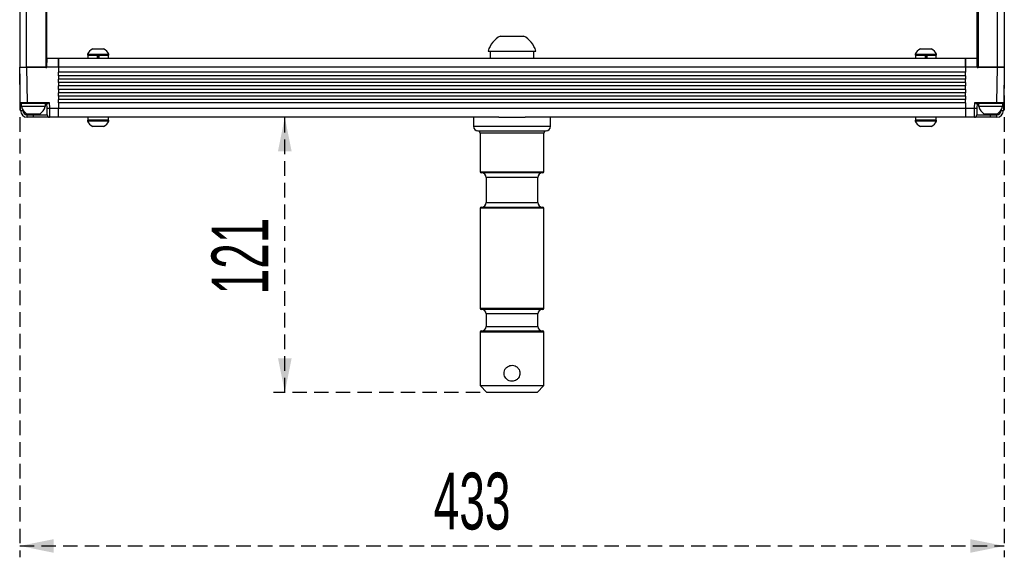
# Model space of a CAD drawing. Header units: millimetres. Extents: x 9 to 583, y 10 to 410.
# Tile 52 of 107: x 115 to 202, y 197 to 245. Entities that reach past the tile are written whole.
import ezdxf

# ---------------------------------------------------------------- set-up
doc = ezdxf.new("R2010")
doc.units = ezdxf.units.MM
doc.linetypes.add('HIDDEN', pattern=[1.905, 1.27, -0.635])
doc.layers.add('DEFAULT_2', color=5, linetype='HIDDEN')
doc.styles.add('SLDTEXTSTYLE0', font='TXT', dxfattribs={"width": 0.605})
doc.dimstyles.new('SLDDIMSTYLE0', dxfattribs={"dimtxt": 5, "dimasz": 3, "dimexe": 0, "dimexo": 0.0625, "dimgap": 1.25, "dimtad": 1, "dimlfac": 5, "dimrnd": 1e-09, "dimzin": 12, "dimdsep": 46, "dimtxsty": 'SLDTEXTSTYLE0', "dimsah": 1, "dimcen": 0.09, "dimadec": 0, "dimazin": 3, "dimtfac": 1, "dimtofl": 0, "dimtmove": 0, "dimatfit": 3, "dimfxl": 0, "dimfrac": 2, "dimtolj": 1, "dimtzin": 12, "dimarcsym": 0})

# ---------------------------------------------------------------- blocks, each defined once
blk = doc.blocks.new('_D_12')
at = {"layer": 'DEFAULT_2'}
for p, q in [((138.764, 211.912), (138.764, 236.112)), ((155.945, 211.912), (137.764, 211.912))]:
    blk.add_line(p, q, dxfattribs=at)
for points in [[(138.764, 236.112), (138.164, 233.112), (139.364, 233.112)], [(138.764, 211.912), (139.364, 214.912), (138.164, 214.912)]]:
    blk.add_solid(points, dxfattribs=at)
at = {"layer": 'DEFAULT_2', "insert": (132.319, 220.531), "char_height": 5, "attachment_point": 1, "rotation": 90, "style": 'SLDTEXTSTYLE0'}
blk.add_mtext('121', dxfattribs=at)
blk = doc.blocks.new('_D_13')
at = {"layer": 'DEFAULT_2'}
for p, q in [((115.445, 239.912), (115.445, 197.407)), ((202.045, 239.912), (202.045, 197.407)), ((115.445, 198.407), (202.045, 198.407))]:
    blk.add_line(p, q, dxfattribs=at)
for points in [[(115.445, 198.407), (118.445, 197.807), (118.445, 199.007)], [(202.045, 198.407), (199.045, 199.007), (199.045, 197.807)]]:
    blk.add_solid(points, dxfattribs=at)
at = {"layer": 'DEFAULT_2', "insert": (151.864, 204.853), "char_height": 5, "attachment_point": 1, "style": 'SLDTEXTSTYLE0'}
blk.add_mtext('433', dxfattribs=at)

msp = doc.modelspace()

# ---------------------------------------------------------------- linework, layer by layer
at = {"color": 7, "linetype": 'Continuous', "lineweight": 25}
for p, q in [((115.4447, 249.243), (115.4447, 240.5119)), ((116.0447, 240.5119), (116.0447, 249.243)), ((117.7447, 249.243), (117.7447, 240.5119)), ((117.8447, 240.5119), (117.8447, 249.243)), ((199.6447, 240.5119), (199.6447, 249.243)), ((199.7447, 249.243), (199.7447, 240.5119)), ((201.4447, 240.5119), (201.4447, 249.243)), ((202.0447, 249.243), (202.0447, 240.5119)), ((157.7297, 243.2519), (158.7447, 243.2519)), ((158.7447, 243.2519), (159.7597, 243.2519)), ((121.3947, 241.6479), (121.3947, 241.5719)), ((121.3947, 241.6479), (122.3447, 241.6479)), ((121.8697, 242.1219), (122.3447, 242.1219)), ((122.3447, 242.1219), (122.8197, 242.1219)), ((122.3447, 241.6479), (123.2947, 241.6479)), ((123.2947, 241.5719), (123.2947, 241.6479)), ((156.6447, 241.9319), (158.7447, 241.9319)), ((156.8347, 241.9319), (156.8347, 241.3119)), ((158.7447, 241.9319), (160.8447, 241.9319)), ((160.6547, 241.3119), (160.6547, 241.9319)), ((194.1947, 241.6479), (194.1947, 241.5719)), ((194.1947, 241.6479), (195.1447, 241.6479)), ((194.6697, 242.1219), (195.1447, 242.1219)), ((195.1447, 242.1219), (195.6197, 242.1219)), ((195.1447, 241.6479), (196.0947, 241.6479)), ((196.0947, 241.5719), (196.0947, 241.6479)), ((117.8447, 240.5112), (117.8587, 241.3119)), ((117.8587, 241.3119), (118.8447, 241.3119)), ((118.8447, 241.3119), (118.8447, 240.498)), ((118.8447, 241.3119), (198.6447, 241.3119)), ((118.8447, 240.5119), (118.8447, 241.3119)), ((121.3947, 241.5719), (122.3447, 241.5719)), ((121.4247, 241.5719), (121.4247, 241.3119)), ((122.2725, 241.5719), (122.2725, 241.3119)), ((122.3047, 241.3119), (122.3047, 241.5584)), ((122.3447, 241.5719), (123.2947, 241.5719)), ((122.3847, 241.3119), (122.3847, 241.5584)), ((122.4169, 241.5719), (122.4169, 241.3119)), ((123.2647, 241.3119), (123.2647, 241.5719)), ((194.1947, 241.5719), (195.1447, 241.5719)), ((194.2247, 241.5719), (194.2247, 241.3119)), ((195.0725, 241.5719), (195.0725, 241.3119)), ((195.1047, 241.3119), (195.1047, 241.5584)), ((195.1447, 241.5719), (196.0947, 241.5719)), ((195.1847, 241.3119), (195.1847, 241.5584)), ((195.2169, 241.5719), (195.2169, 241.3119)), ((196.0647, 241.3119), (196.0647, 241.5719)), ((198.6447, 241.3119), (199.6307, 241.3119)), ((198.6447, 240.498), (198.6447, 241.3119)), ((198.6447, 241.3119), (198.6447, 240.5119)), ((199.6307, 241.3119), (199.6447, 240.5112)), ((115.4447, 240.5119), (116.0447, 240.5119)), ((115.4447, 240.5119), (116.0446, 240.5119)), ((115.4989, 237.4102), (115.4447, 240.5119)), ((116.0446, 240.5119), (116.0988, 237.4102)), ((117.7154, 240.5119), (116.0446, 240.5119)), ((116.0447, 240.5119), (117.7447, 240.5119)), ((117.7447, 240.5119), (117.8447, 240.5119)), ((117.7447, 240.5119), (117.7447, 240.511)), ((117.7847, 240.4719), (117.8047, 240.4719)), ((117.8447, 240.5112), (117.8422, 240.498)), ((118.8447, 240.498), (117.8422, 240.498)), ((198.6447, 240.5119), (118.8447, 240.5119)), ((118.8447, 240.5119), (118.8447, 240.0619)), ((118.8447, 239.7619), (118.8447, 240.0619)), ((198.6447, 240.0619), (118.8447, 240.0619)), ((198.6447, 240.5119), (198.6447, 240.0619)), ((199.6472, 240.498), (198.6447, 240.498)), ((198.6447, 239.7619), (198.6447, 240.0619)), ((199.7447, 240.5119), (199.6447, 240.5119)), ((199.6472, 240.498), (199.6447, 240.5112)), ((199.6847, 240.4719), (199.7047, 240.4719)), ((201.4447, 240.5119), (199.7447, 240.5119)), ((199.7447, 240.511), (199.7447, 240.5119)), ((199.774, 240.5119), (201.4448, 240.5119)), ((201.3907, 237.4102), (201.4448, 240.5119)), ((202.0447, 240.5119), (201.4447, 240.5119)), ((201.4448, 240.5119), (202.0447, 240.5119)), ((202.0447, 240.5119), (201.9906, 237.4102)), ((198.6447, 239.7619), (118.8447, 239.7619)), ((118.8447, 239.7619), (118.8447, 239.4619)), ((118.8447, 239.1619), (118.8447, 239.4619)), ((198.6447, 239.4619), (118.8447, 239.4619)), ((198.6447, 239.1619), (118.8447, 239.1619)), ((118.8447, 239.1619), (118.8447, 238.8619)), ((198.6447, 239.7619), (198.6447, 239.4619)), ((198.6447, 239.1619), (198.6447, 239.4619)), ((198.6447, 239.1619), (198.6447, 238.8619)), ((118.8447, 238.5619), (118.8447, 238.8619)), ((198.6447, 238.8619), (118.8447, 238.8619)), ((198.6447, 238.5619), (118.8447, 238.5619)), ((118.8447, 238.5619), (118.8447, 238.2619)), ((118.8447, 237.9619), (118.8447, 238.2619)), ((198.6447, 238.2619), (118.8447, 238.2619)), ((198.6447, 238.5619), (198.6447, 238.8619)), ((198.6447, 238.5619), (198.6447, 238.2619)), ((198.6447, 237.9619), (198.6447, 238.2619)), ((115.5112, 236.7014), (115.4989, 237.4102)), ((115.5767, 237.3119), (115.5767, 237.0519)), ((115.5988, 237.3119), (115.5767, 237.3119)), ((116.0988, 237.3119), (115.5988, 237.3119)), ((116.0988, 237.4102), (118.043, 237.4102)), ((116.0988, 237.3119), (116.0988, 237.4102)), ((116.4284, 237.3119), (116.0988, 237.3119)), ((116.861, 237.3119), (116.4284, 237.3119)), ((117.8725, 237.3119), (116.861, 237.3119)), ((117.8519, 236.898), (117.8447, 237.3119)), ((118.043, 237.4102), (118.0519, 236.898)), ((198.6447, 237.9619), (118.8447, 237.9619)), ((118.8447, 237.9619), (118.8447, 237.6619)), ((118.8447, 237.3619), (118.8447, 237.6619)), ((198.6447, 237.6619), (118.8447, 237.6619)), ((198.6447, 237.3619), (118.8447, 237.3619)), ((118.8447, 237.3619), (118.8447, 236.9119)), ((198.6447, 237.9619), (198.6447, 237.6619)), ((198.6447, 237.3619), (198.6447, 237.6619)), ((198.6447, 237.3619), (198.6447, 236.9119)), ((199.4375, 236.898), (199.4465, 237.4102)), ((199.4465, 237.4102), (201.3907, 237.4102)), ((200.6284, 237.3119), (199.6169, 237.3119)), ((199.6447, 237.3119), (199.6375, 236.898)), ((199.7767, 237.3119), (199.7767, 237.0519)), ((201.061, 237.3119), (200.6284, 237.3119)), ((201.3907, 237.3119), (201.061, 237.3119)), ((201.3907, 237.3119), (201.3907, 237.4102)), ((201.8906, 237.3119), (201.3907, 237.3119)), ((201.9021, 237.3119), (201.8906, 237.3119)), ((201.9127, 237.3119), (201.9021, 237.3119)), ((201.9906, 237.4102), (201.9782, 236.7014)), ((117.7127, 237.0519), (115.5767, 237.0519)), ((117.8622, 236.3084), (117.8519, 236.898)), ((118.0519, 236.898), (118.8447, 236.898)), ((118.0519, 236.898), (118.0622, 236.1119)), ((118.8447, 236.9119), (198.6447, 236.9119)), ((118.8447, 236.1119), (118.8447, 236.9119)), ((198.6447, 236.9119), (198.6447, 236.1119)), ((198.6447, 236.898), (199.4375, 236.898)), ((199.4272, 236.1119), (199.4375, 236.898)), ((199.6375, 236.898), (199.6272, 236.3084)), ((201.9127, 237.0519), (199.7767, 237.0519)), ((117.2027, 236.3919), (116.0867, 236.3919)), ((116.1111, 236.3084), (116.6447, 236.3084)), ((116.1111, 236.1119), (116.1111, 236.3084)), ((116.6447, 236.1119), (116.1111, 236.1119)), ((116.6447, 236.1119), (116.6447, 236.3084)), ((116.6447, 236.3084), (117.8622, 236.3084)), ((118.0622, 236.1119), (116.6447, 236.1119)), ((118.8447, 236.1119), (118.0622, 236.1119)), ((157.5958, 236.1119), (118.8447, 236.1119)), ((121.3947, 235.8519), (121.3947, 235.7759)), ((123.2947, 235.8519), (121.3947, 235.8519)), ((123.2947, 235.7759), (121.3947, 235.7759)), ((121.4247, 236.1119), (121.4247, 235.8519)), ((123.2647, 235.8519), (123.2647, 236.1119)), ((123.2947, 235.7759), (123.2947, 235.8519)), ((155.3447, 236.1119), (155.3447, 235.3119)), ((157.5958, 236.1119), (159.8936, 236.1119)), ((198.6447, 236.1119), (159.8936, 236.1119)), ((162.1447, 235.3119), (162.1447, 236.1119)), ((194.1947, 235.8519), (194.1947, 235.7759)), ((196.0947, 235.8519), (194.1947, 235.8519)), ((196.0947, 235.7759), (194.1947, 235.7759)), ((194.2247, 236.1119), (194.2247, 235.8519)), ((196.0647, 235.8519), (196.0647, 236.1119)), ((196.0947, 235.7759), (196.0947, 235.8519)), ((199.4272, 236.1119), (198.6447, 236.1119)), ((200.8447, 236.1119), (199.4272, 236.1119)), ((199.6272, 236.3084), (200.8447, 236.3084)), ((201.4027, 236.3919), (200.2867, 236.3919)), ((200.8447, 236.1119), (200.8447, 236.3084)), ((200.8447, 236.3084), (201.3783, 236.3084)), ((201.3783, 236.1119), (200.8447, 236.1119)), ((201.3783, 236.1119), (201.3783, 236.3084)), ((122.8197, 235.3019), (121.8697, 235.3019)), ((155.7447, 234.9119), (161.7447, 234.9119)), ((155.9447, 234.7119), (155.9447, 231.3119)), ((161.5447, 231.3119), (161.5447, 234.7119)), ((195.6197, 235.3019), (194.6697, 235.3019)), ((161.4447, 231.2119), (156.0447, 231.2119)), ((156.4697, 230.8119), (156.4697, 228.6119)), ((161.0197, 228.6119), (161.0197, 230.8119)), ((155.9447, 228.1119), (155.9447, 219.3119)), ((156.0447, 228.2119), (161.4447, 228.2119)), ((161.5447, 219.3119), (161.5447, 228.1119)), ((161.4447, 219.2119), (156.0447, 219.2119)), ((156.4697, 218.8119), (156.4697, 217.7119)), ((161.0197, 217.7119), (161.0197, 218.8119)), ((155.9447, 217.2119), (155.9447, 212.5119)), ((156.0447, 217.3119), (161.4447, 217.3119)), ((161.5447, 212.5119), (161.5447, 217.2119)), ((155.9447, 212.5119), (156.5447, 211.9119)), ((155.9447, 212.5119), (161.5447, 212.5119)), ((160.9447, 211.9119), (161.5447, 212.5119)), ((160.9447, 211.9119), (156.5447, 211.9119))]:
    msp.add_line(p, q, dxfattribs=at)
at = {"color": 8, "linetype": 'Continuous', "lineweight": 25}
for p, q in [((122.3847, 241.5319), (122.3047, 241.5319)), ((195.1847, 241.5319), (195.1047, 241.5319)), ((117.7445, 240.4994), (117.7447, 240.511)), ((199.7447, 240.511), (199.7449, 240.4994)), ((115.71, 236.7724), (115.7112, 236.7014)), ((201.7782, 236.7014), (201.7795, 236.7724)), ((116.6447, 236.3919), (116.6447, 236.3084)), ((200.8447, 236.3919), (200.8447, 236.3084)), ((155.3447, 235.3119), (162.1447, 235.3119)), ((161.5447, 234.7119), (155.9447, 234.7119)), ((155.9447, 231.3119), (161.5447, 231.3119)), ((161.0197, 230.8119), (156.4697, 230.8119)), ((161.5447, 228.1119), (155.9447, 228.1119)), ((156.4697, 228.6119), (161.0197, 228.6119)), ((155.9447, 219.3119), (161.5447, 219.3119)), ((161.0197, 218.8119), (156.4697, 218.8119)), ((156.4697, 217.7119), (161.0197, 217.7119)), ((161.5447, 217.2119), (155.9447, 217.2119))]:
    msp.add_line(p, q, dxfattribs=at)
at = {"color": 7, "linetype": 'Continuous', "lineweight": 25}
for centre, radius, start, end in [((158.7447, 241.3117), 2.1897, 117.615737, 163.545926), ((158.7447, 241.3117), 2.1897, 16.454074, 62.384263), ((122.3447, 241.1709), 1.063, 116.540871, 153.33838), ((122.3447, 241.1709), 1.063, 26.66162, 63.459129), ((195.1447, 241.1709), 1.063, 116.540871, 153.33838), ((195.1447, 241.1709), 1.063, 26.66162, 63.459129), ((117.7154, 240.4719), 0.04, 30, 90), ((117.7847, 240.5119), 0.04, 210, 270), ((117.8047, 240.5119), 0.04, 270, 339.570895), ((199.6847, 240.5119), 0.04, 200.429105, 270), ((199.7047, 240.5119), 0.04, 270, 330), ((199.774, 240.4719), 0.04, 90, 150), ((115.5988, 237.4119), 0.1, 181, 270), ((201.8906, 237.4119), 0.1, 270, 359), ((115.6112, 239.567), 2.8673, 268.001617, 271.998383), ((116.1111, 236.7119), 0.6, 181, 270), ((116.6447, 237.3213), 1.084, 194.387266, 239.018444), ((116.1111, 236.7084), 0.4, 181, 270), ((116.6447, 237.3213), 1.084, 300.981556, 345.612734), ((117.9519, 239.7635), 2.8673, 268.001617, 271.998383), ((199.5375, 239.7635), 2.8673, 268.001617, 271.998383), ((200.8447, 237.3213), 1.084, 194.387266, 239.018444), ((201.3783, 236.7084), 0.4, 270, 359), ((201.3783, 236.7119), 0.6, 270, 359), ((200.8447, 237.3213), 1.084, 300.981556, 345.612734), ((201.8782, 239.567), 2.8673, 268.001617, 271.998383), ((118.0622, 236.3119), 0.2, 181, 270), ((122.3447, 236.2529), 1.063, 206.66162, 243.459129), ((122.3447, 236.2529), 1.063, 296.540871, 333.33838), ((195.1447, 236.2529), 1.063, 206.66162, 243.459129), ((195.1447, 236.2529), 1.063, 296.540871, 333.33838), ((199.4272, 236.3119), 0.2, 270, 359), ((155.7447, 235.3119), 0.4, 180, 270), ((155.7447, 234.7119), 0.2, 0, 90), ((161.7447, 234.7119), 0.2, 90, 180), ((161.7447, 235.3119), 0.4, 270, 0), ((156.0447, 231.3119), 0.1, 180, 270), ((161.4447, 231.3119), 0.1, 270, 0), ((156.0697, 230.8119), 0.4, 0, 90), ((161.4197, 230.8119), 0.4, 90, 180), ((156.0447, 228.1119), 0.1, 90, 180), ((156.0697, 228.6119), 0.4, 270, 0), ((161.4197, 228.6119), 0.4, 180, 270), ((161.4447, 228.1119), 0.1, 0, 90), ((156.0447, 219.3119), 0.1, 180, 270), ((156.0697, 218.8119), 0.4, 0, 90), ((161.4197, 218.8119), 0.4, 90, 180), ((161.4447, 219.3119), 0.1, 270, 0), ((156.0697, 217.7119), 0.4, 270, 0), ((161.4197, 217.7119), 0.4, 180, 270), ((156.0447, 217.2119), 0.1, 90, 180), ((161.4447, 217.2119), 0.1, 0, 90)]:
    msp.add_arc(centre, radius, start, end, dxfattribs=at)
for centre, major_axis, ratio, start_param, end_param in [((116.0989, 237.4119), (0.6001, 0.0017), 0.0029077, 3.1416349, 4.7121267), ((116.6447, 237.0519), (0, 1.8498), 0.5773503, 4.712389, 4.8534094), ((116.6447, 237.3119), (0, 1.8498), 0.5773503, 4.6420543, 4.712389), ((201.3905, 237.4119), (0.6001, -0.0017), 0.0029077, 4.7126513, 6.283143), ((200.8447, 237.0519), (0, 1.8498), 0.5773503, 4.712389, 4.8534094), ((200.8447, 237.3119), (0, 1.8498), 0.5773503, 4.6420543, 4.712389)]:
    msp.add_ellipse(centre, major_axis=major_axis, ratio=ratio, start_param=start_param, end_param=end_param, dxfattribs=at)
for points, knots in [([(117.8725, 237.3119), (117.8823, 237.3138), (117.9038, 237.318), (117.9533, 237.3475), (118.0013, 237.3804), (118.0335, 237.4034), (118.0426, 237.4099), (118.043, 237.4102)], [0, 0, 0, 0, 0.2207841, 0.4856743, 0.8546474, 0.9945297, 1, 1, 1, 1]), ([(199.4465, 237.4102), (199.4468, 237.4099), (199.4559, 237.4034), (199.4882, 237.3804), (199.5361, 237.3475), (199.5856, 237.318), (199.6071, 237.3138), (199.6169, 237.3119)], [0, 0, 0, 0, 0.0054703, 0.1453526, 0.5143257, 0.7792159, 1, 1, 1, 1]), ([(159.4447, 213.5919), (159.4372, 213.6693), (159.4222, 213.8239), (159.3058, 214.0305), (159.1324, 214.191), (158.912, 214.2855), (158.6743, 214.3014), (158.4478, 214.2398), (158.2534, 214.1086), (158.1105, 213.9188), (158.0381, 213.6904), (158.0455, 213.4533), (158.1282, 213.2345), (158.2776, 213.053), (158.4813, 212.9287), (158.7155, 212.8793), (158.9497, 212.9093), (159.16, 213.0125), (159.3259, 213.1794), (159.4276, 213.3827), (159.4394, 213.5272), (159.4447, 213.5919)], [0, 0, 0, 0, 0.05253767, 0.1050349, 0.15857491, 0.21284664, 0.26601049, 0.31800452, 0.37048078, 0.42437463, 0.47851239, 0.53121662, 0.58307294, 0.63595579, 0.69015213, 0.74393587, 0.79626853, 0.84833291, 0.90165245, 0.95593986, 1, 1, 1, 1])]:
    msp.add_open_spline(points, degree=3, knots=knots, dxfattribs=at)

# ---------------------------------------------------------------- dimensions: what is measured, and where the dimension line sits
at = {"layer": 'DEFAULT_2'}
for base, p1, p2, angle, picture, middle in [((202.0447, 198.4074), (115.4447, 240.5119), (202.0447, 240.5119), 0, '_D_13', (157.593, 198.4074)), ((138.7642, 236.1119), (156.5447, 211.9119), (118.8447, 236.1119), 90, '_D_12', (138.7642, 226.2597))]:
    dim = msp.add_linear_dim(base=base, p1=p1, p2=p2, angle=angle, dimstyle='SLDDIMSTYLE0', dxfattribs=at)
    dim.commit()
    dim.dimension.update_dxf_attribs({"geometry": picture, "text_midpoint": middle, "dimtype": 160})

doc.saveas('drawing.dxf')
